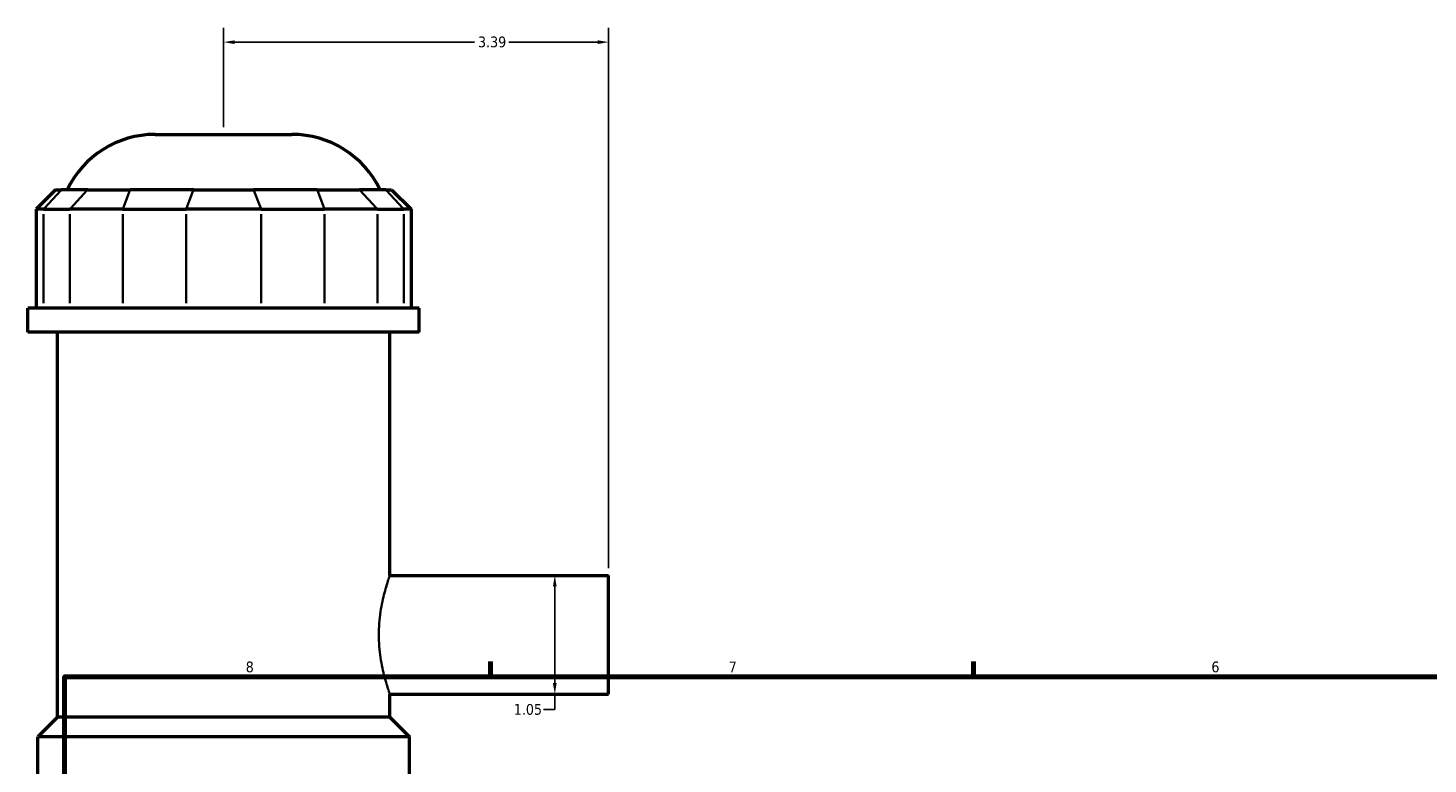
# Model space of a CAD drawing. Header units: inches. Extents: x -1.6 to 50.3, y -2 to 48.9.
# Tile 4 of 8: x 0.2 to 12.5, y 20.2 to 26.7. Entities that reach past the tile are written whole.
import ezdxf

# ---------------------------------------------------------------- set-up
doc = ezdxf.new("R2010")
doc.units = ezdxf.units.IN
doc.header["$MEASUREMENT"] = 0
for name, color, linetype, lineweight in [('Border (ANSI)', 7, 'Continuous', 70), ('Dimension (ANSI)', 7, 'Continuous', 25), ('Visible (ANSI)', 7, 'Continuous', 50), ('Visible Narrow (ANSI)', 7, 'Continuous', 35)]:
    doc.layers.add(name, color=color, linetype=linetype, lineweight=lineweight)
doc.styles.add('Note Text (ANSI)', font='tahoma.ttf')
doc.dimstyles.new('Default (ANSI)', dxfattribs={"dimtxt": 0.094488, "dimasz": 0.098425, "dimexe": 0.125, "dimexo": 0.0625, "dimgap": 0.031496, "dimtad": 0, "dimtih": 1, "dimtoh": 1, "dimrnd": 1e-08, "dimzin": 4, "dimdsep": 46, "dimtxsty": 'Note Text (ANSI)', "dimcen": 0.09, "dimdle": 0.393701, "dimclrd": 256, "dimclre": 256, "dimclrt": 5, "dimadec": 0, "dimazin": 1, "dimtfac": 1, "dimtofl": 0, "dimtmove": 0, "dimatfit": 3, "dimfxl": 1, "dimtolj": 1, "dimtzin": 4, "dimlwd": -1, "dimlwe": -1, "dimarcsym": 0})

# ---------------------------------------------------------------- blocks, each defined once
blk = doc.blocks.new('Borders Default Border')
at = {"layer": 'Border (ANSI)'}
for p, q in [((4.25, 21), (4.25, 21.134)), ((8.5, 21), (8.5, 21.134))]:
    blk.add_line(p, q, dxfattribs=at)
at = {"layer": 'Border (ANSI)', "flags": 128}
blk.add_lwpolyline([(0.5, 1), (0.5, 21), (33.5, 21), (33.5, 1), (0.5, 1)], dxfattribs=at)
at = {"layer": 'Border (ANSI)', "color": 5, "true_color": 0x0000ff, "char_height": 0.0945, "attachment_point": 7, "style": 'Note Text (ANSI)'}
for s, insert in [('8', (2.094, 21.038)), ('7', (6.346, 21.04)), ('6', (10.595, 21.038))]:
    blk.add_mtext(s, dxfattribs=dict(at, insert=insert))
blk = doc.blocks.new('*D6')
at = {"layer": 'Defpoints', "color": 0, "transparency": 16777216}
for p in [(5.289, 26.593), (1.899, 25.78), (5.289, 21.894)]:
    blk.add_point(p, dxfattribs=at)
at = {"layer": 'Dimension (ANSI)', "transparency": 16777216}
for p, q in [((1.899, 25.843), (1.899, 26.718)), ((5.289, 21.956), (5.289, 26.718)), ((1.998, 26.593), (4.108, 26.593)), ((5.191, 26.593), (4.411, 26.593))]:
    blk.add_line(p, q, dxfattribs=at)
for points in [[(1.998, 26.609), (1.998, 26.576), (1.899, 26.593)], [(5.191, 26.609), (5.191, 26.576), (5.289, 26.593)]]:
    blk.add_solid(points, dxfattribs=at)
at = {"layer": 'Dimension (ANSI)', "color": 5, "transparency": 16777216, "insert": (4.139, 26.642), "char_height": 0.0945, "attachment_point": 1, "style": 'Note Text (ANSI)'}
blk.add_mtext('\\A1;3.39', dxfattribs=at)
blk = doc.blocks.new('*D9')
at = {"layer": 'Defpoints', "color": 0, "transparency": 16777216}
for p in [(4.569, 21.894), (4.569, 20.847), (4.815, 20.847)]:
    blk.add_point(p, dxfattribs=at)
at = {"layer": 'Dimension (ANSI)', "transparency": 16777216}
for p, q in [((4.815, 21.796), (4.815, 20.945)), ((4.815, 20.847), (4.815, 20.711)), ((4.815, 20.711), (4.716, 20.711))]:
    blk.add_line(p, q, dxfattribs=at)
for points in [[(4.798, 21.796), (4.831, 21.796), (4.815, 21.894)], [(4.798, 20.945), (4.831, 20.945), (4.815, 20.847)]]:
    blk.add_solid(points, dxfattribs=at)
at = {"layer": 'Dimension (ANSI)', "color": 5, "transparency": 16777216, "insert": (4.454, 20.76), "char_height": 0.0945, "attachment_point": 1, "style": 'Note Text (ANSI)'}
blk.add_mtext('\\A1;1.05', dxfattribs=at)

msp = doc.modelspace()

# ---------------------------------------------------------------- linework, layer by layer
at = {"layer": 'Visible (ANSI)'}
for p, q in [((1.298, 25.78), (2.501, 25.78)), ((0.42, 25.292), (0.248, 25.12)), ((0.42, 25.292), (0.473, 25.292)), ((0.704, 25.292), (0.473, 25.292)), ((0.704, 25.292), (1.077, 25.292)), ((1.636, 25.292), (1.077, 25.292)), ((1.636, 25.292), (2.163, 25.292)), ((2.722, 25.292), (2.163, 25.292)), ((2.722, 25.292), (3.094, 25.292)), ((3.326, 25.292), (3.094, 25.292)), ((3.326, 25.292), (3.378, 25.292)), ((3.378, 25.292), (3.55, 25.12)), ((0.314, 25.12), (0.248, 25.12)), ((0.248, 25.12), (0.248, 24.247)), ((0.314, 25.12), (0.545, 25.12)), ((1.011, 25.12), (0.545, 25.12)), ((1.011, 25.12), (1.57, 25.12)), ((2.229, 25.12), (1.57, 25.12)), ((2.229, 25.12), (2.788, 25.12)), ((3.253, 25.12), (2.788, 25.12)), ((3.253, 25.12), (3.485, 25.12)), ((3.55, 25.12), (3.485, 25.12)), ((3.55, 25.12), (3.55, 24.247)), ((3.621, 24.247), (0.177, 24.247)), ((0.177, 24.038), (0.177, 24.247)), ((3.621, 24.038), (3.621, 24.247)), ((3.621, 24.038), (0.177, 24.038)), ((0.436, 20.643), (0.436, 24.038)), ((3.363, 21.894), (3.363, 24.038)), ((3.363, 21.894), (5.289, 21.894)), ((5.289, 20.847), (5.289, 21.894)), ((3.363, 20.643), (3.363, 20.847)), ((3.363, 20.847), (5.289, 20.847)), ((0.436, 20.643), (0.263, 20.471)), ((3.363, 20.643), (0.436, 20.643)), ((3.363, 20.643), (3.535, 20.471)), ((3.535, 20.471), (0.263, 20.471)), ((0.263, 19.699), (0.263, 20.471)), ((3.535, 19.699), (3.535, 20.471))]:
    msp.add_line(p, q, dxfattribs=at)
for centre, start, end in [((1.298, 24.919), 90, 154.3197), ((2.501, 24.919), 25.6803, 90)]:
    msp.add_arc(centre, 0.861, start, end, dxfattribs=at)
at = {"layer": 'Visible Narrow (ANSI)'}
for p, q in [((0.465, 25.284), (0.322, 25.129)), ((0.553, 25.129), (0.696, 25.284)), ((1.074, 25.284), (1.014, 25.129)), ((1.632, 25.284), (1.573, 25.129)), ((2.166, 25.284), (2.226, 25.129)), ((2.725, 25.284), (2.784, 25.129)), ((3.102, 25.284), (3.246, 25.129)), ((3.334, 25.284), (3.477, 25.129)), ((0.314, 24.291), (0.314, 25.077)), ((0.545, 25.077), (0.545, 24.291)), ((1.011, 24.291), (1.011, 25.077)), ((1.57, 25.077), (1.57, 24.291)), ((2.229, 24.291), (2.229, 25.077)), ((2.788, 25.077), (2.788, 24.291)), ((3.253, 24.291), (3.253, 25.077)), ((3.485, 25.077), (3.485, 24.291))]:
    msp.add_line(p, q, dxfattribs=at)
msp.add_open_spline([(3.363, 20.847), (3.363, 20.847), (3.362, 20.85), (3.357, 20.863), (3.354, 20.874), (3.34, 20.914), (3.328, 20.954), (3.303, 21.046), (3.29, 21.105), (3.276, 21.201), (3.272, 21.235), (3.267, 21.303), (3.266, 21.337), (3.266, 21.404), (3.267, 21.438), (3.272, 21.506), (3.276, 21.539), (3.29, 21.636), (3.303, 21.694), (3.328, 21.787), (3.34, 21.827), (3.354, 21.867), (3.357, 21.877), (3.362, 21.891), (3.363, 21.894), (3.363, 21.894)], degree=3, knots=[2.023532, 2.023532, 2.023532, 2.023532, 2.276394, 2.276394, 2.529256, 2.529256, 3.034981, 3.034981, 3.541022, 3.541022, 3.794042, 3.794042, 4.047063, 4.047063, 4.300084, 4.300084, 4.553104, 4.553104, 5.059146, 5.059146, 5.56487, 5.56487, 5.817732, 5.817732, 6.070595, 6.070595, 6.070595, 6.070595], dxfattribs=at)

# ---------------------------------------------------------------- block references
msp.add_blockref('Borders Default Border', (0, 0))

# ---------------------------------------------------------------- dimensions: what is measured, and where the dimension line sits
at = {"layer": 'Dimension (ANSI)'}
for base, p1, p2, angle, override, picture, middle in [((5.289, 26.593), (1.899, 25.78), (5.289, 21.894), 180, {"dimgap": 0.031496, "dimtih": 0, "dimtoh": 0, "dimdec": 2, "dimtol": 0, "dimlim": 0, "dimtp": 0, "dimtm": 0, "dimtdec": 2, "dimatfit": 1}, '*D6', (4.259, 26.593)), ((4.815, 20.847), (4.569, 21.894), (4.569, 20.847), 270, {"dimgap": 0.031496, "dimdec": 2, "dimse1": 1, "dimse2": 1, "dimtol": 0, "dimlim": 0, "dimtp": 0, "dimtm": 0, "dimtdec": 2, "dimatfit": 2}, '*D9', (4.569, 20.711))]:
    dim = msp.add_linear_dim(base=base, p1=p1, p2=p2, angle=angle, dimstyle='Default (ANSI)', override=override, dxfattribs=at)
    dim.commit()
    dim.dimension.update_dxf_attribs({"geometry": picture, "text_midpoint": middle, "dimtype": 160})

doc.saveas('drawing.dxf')
